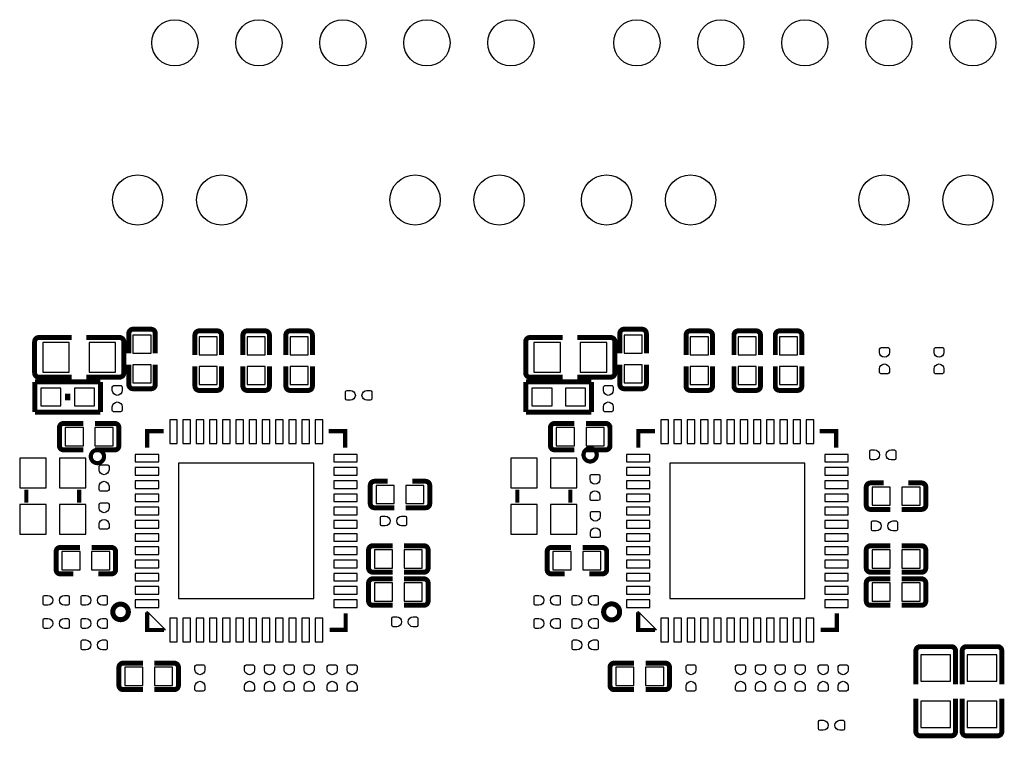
# Model space of a CAD drawing. Extents: x -5.9 to 90.1, y -7.5 to 73.4.
# Tile 3 of 5: x 26.5 to 56.3, y 27.3 to 49. Entities that reach past the tile are written whole.
import ezdxf

# ---------------------------------------------------------------- set-up
doc = ezdxf.new("R2010")
doc.units = 0
doc.layers.add('PG_SILKSCREEN_BOTTOM', color=43, linetype='CONTINUOUS')
doc.layers.add('PIN_BOTTOM', color=1, linetype='CONTINUOUS')

msp = doc.modelspace()

# ---------------------------------------------------------------- linework, layer by layer
at = {"layer": 'PG_SILKSCREEN_BOTTOM'}
for points, const_width in [([(29.926712, 39.649908, 0.414259), (29.799712, 39.522908)], 0.150012), ([(30.59999, 39.522908, 0.414328), (30.47299, 39.649908)], 0.150012), ([(31.926708, 39.599895, 0.414273), (31.799708, 39.472895)], 0.150012), ([(32.600011, 39.472895, 0.414314), (32.473011, 39.599895)], 0.150012), ([(33.376692, 39.599895, 0.414249), (33.249692, 39.472895)], 0.150012), ([(34.049995, 39.472895, 0.414353), (33.922995, 39.599895)], 0.150012), ([(34.67669, 39.599895, 0.414245), (34.54969, 39.472895)], 0.150012), ([(35.349993, 39.472895, 0.414342), (35.222993, 39.599895)], 0.150012), ([(44.776695, 39.649908, 0.414233), (44.649695, 39.522908)], 0.150012), ([(45.449998, 39.522908, 0.414315), (45.322998, 39.649908)], 0.150012), ([(46.776691, 39.599895, 0.414246), (46.649691, 39.472895)], 0.150012), ([(47.449994, 39.472895, 0.414341), (47.322994, 39.599895)], 0.150012), ([(48.226701, 39.599895, 0.414262), (48.099701, 39.472895)], 0.150012), ([(48.900004, 39.472895, 0.414326), (48.773004, 39.599895)], 0.150012), ([(49.476711, 39.599895, 0.414277), (49.349711, 39.472895)], 0.150012), ([(50.149989, 39.472895, 0.414349), (50.022989, 39.599895)], 0.150012), ([(27.078305, 39.399388, 0.414425), (26.951305, 39.272388)], 0.150089), ([(29.648709, 39.272388, 0.414403), (29.521709, 39.399388)], 0.150089), ([(41.928288, 39.399388, 0.414398), (41.801288, 39.272388)], 0.150089), ([(44.498692, 39.272388, 0.41443), (44.371692, 39.399388)], 0.150089), ([(26.951305, 38.327609, 0.41442), (27.078305, 38.200609)], 0.150089), ([(29.521709, 38.200609, 0.414399), (29.648709, 38.327609)], 0.150089), ([(41.801288, 38.327609, 0.414394), (41.928288, 38.200609)], 0.150089), ([(44.371692, 38.200609, 0.414425), (44.498692, 38.327609)], 0.150089), ([(29.799712, 37.977089, 0.414255), (29.926712, 37.850089)], 0.150012), ([(30.47299, 37.850089, 0.414324), (30.59999, 37.977089)], 0.150012), ([(31.799708, 37.927102, 0.414269), (31.926708, 37.800102)], 0.150012), ([(32.473011, 37.800102, 0.414311), (32.600011, 37.927102)], 0.150012), ([(33.249692, 37.927102, 0.414245), (33.376692, 37.800102)], 0.150012), ([(33.922995, 37.800102, 0.414335), (34.049995, 37.927102)], 0.150012), ([(34.54969, 37.927102, 0.414241), (34.67669, 37.800102)], 0.150012), ([(35.222993, 37.800102, 0.414339), (35.349993, 37.927102)], 0.150012), ([(44.649695, 37.977089, 0.414229), (44.776695, 37.850089)], 0.150012), ([(45.322998, 37.850089, 0.414311), (45.449998, 37.977089)], 0.150012), ([(46.649691, 37.927102, 0.414243), (46.776691, 37.800102)], 0.150012), ([(47.322994, 37.800102, 0.414337), (47.449994, 37.927102)], 0.150012), ([(48.099701, 37.927102, 0.414258), (48.226701, 37.800102)], 0.150012), ([(48.773004, 37.800102, 0.414322), (48.900004, 37.927102)], 0.150012), ([(49.349711, 37.927102, 0.414274), (49.476711, 37.800102)], 0.150012), ([(50.022989, 37.800102, 0.414345), (50.149989, 37.927102)], 0.150012), ([(27.827097, 36.800003, 0.414316), (27.700097, 36.673003)], 0.150012), ([(29.49989, 36.673003, 0.414335), (29.37289, 36.800003)], 0.150012), ([(42.677105, 36.800003, 0.414329), (42.550105, 36.673003)], 0.150012), ([(44.349899, 36.673003, 0.414322), (44.222899, 36.800003)], 0.150012), ([(27.700097, 36.126699, 0.414248), (27.827097, 35.999699)], 0.150012), ([(29.050005, 35.800005, 0.999997), (28.650133, 35.800081, 1.000003), (29.050005, 35.800005)], 0.127), ([(29.37289, 35.999699, 0.414268), (29.49989, 36.126699)], 0.150012), ([(42.550105, 36.126699, 0.414261), (42.677105, 35.999699)], 0.150012), ([(43.950001, 35.849992, 0.999997), (43.550154, 35.850093, 1.000003), (43.950001, 35.849992)], 0.127), ([(44.222899, 35.999699, 0.414255), (44.349899, 36.126699)], 0.150012), ([(37.227104, 35.050298, 0.414262), (37.100104, 34.923298)], 0.150012), ([(38.899897, 34.923298, 0.414261), (38.772897, 35.050298)], 0.150012), ([(52.227099, 35.000311, 0.414235), (52.100099, 34.873311)], 0.150012), ([(53.899892, 34.873311, 0.414249), (53.772892, 35.000311)], 0.150012), ([(37.100104, 34.376995, 0.414322), (37.227104, 34.249995)], 0.150012), ([(38.772897, 34.249995, 0.414322), (38.899897, 34.376995)], 0.150012), ([(52.100099, 34.327008, 0.414335), (52.227099, 34.200008)], 0.150012), ([(53.772892, 34.200008, 0.414348), (53.899892, 34.327008)], 0.150012), ([(27.727097, 33.049997, 0.414324), (27.600097, 32.922997)], 0.150012), ([(29.39989, 32.922997, 0.414343), (29.27289, 33.049997)], 0.150012), ([(37.177091, 33.100289, 0.414256), (37.050091, 32.973289)], 0.150012), ([(38.84991, 32.973289, 0.414255), (38.72291, 33.100289)], 0.150012), ([(42.577106, 33.049997, 0.414337), (42.450106, 32.922997)], 0.150012), ([(44.249899, 32.922997, 0.41433), (44.122899, 33.049997)], 0.150012), ([(52.227099, 33.100289, 0.414268), (52.100099, 32.973289)], 0.150012), ([(53.899892, 32.973289, 0.414282), (53.772892, 33.100289)], 0.150012), ([(37.050091, 32.427012, 0.414328), (37.177091, 32.300012)], 0.150012), ([(38.72291, 32.300012, 0.414327), (38.84991, 32.427012)], 0.150012), ([(52.100099, 32.427012, 0.414341), (52.227099, 32.300012)], 0.150012), ([(53.772892, 32.300012, 0.414354), (53.899892, 32.427012)], 0.150012), ([(27.600097, 32.376694, 0.41424), (27.727097, 32.249694)], 0.150012), ([(29.27289, 32.249694, 0.414259), (29.39989, 32.376694)], 0.150012), ([(37.177091, 32.100291, 0.414253), (37.050091, 31.973291)], 0.150012), ([(38.84991, 31.973291, 0.414252), (38.72291, 32.100291)], 0.150012), ([(42.450106, 32.376694, 0.414253), (42.577106, 32.249694)], 0.150012), ([(44.122899, 32.249694, 0.414246), (44.249899, 32.376694)], 0.150012), ([(52.227099, 32.100291, 0.414265), (52.100099, 31.973291)], 0.150012), ([(53.899892, 31.973291, 0.414279), (53.772892, 32.100291)], 0.150012), ([(29.785412, 31.099989, 0.999994), (29.314597, 31.100014, 1.000006), (29.785412, 31.099989)], 0.1524), ([(37.050091, 31.426988, 0.414292), (37.177091, 31.299988)], 0.150012), ([(38.72291, 31.299988, 0.414291), (38.84991, 31.426988)], 0.150012), ([(44.6421, 31.099989, 0.999995), (44.1579, 31.100014, 1.000005), (44.6421, 31.099989)], 0.1524), ([(52.100099, 31.426988, 0.414305), (52.227099, 31.299988)], 0.150012), ([(53.772892, 31.299988, 0.414318), (53.899892, 31.426988)], 0.150012), ([(53.727604, 30.048708, 0.414392), (53.600604, 29.921708)], 0.150089), ([(54.799408, 29.921708, 0.414374), (54.672408, 30.048708)], 0.150089), ([(55.127601, 30.048708, 0.414388), (55.000601, 29.921708)], 0.150089), ([(56.199405, 29.921708, 0.414378), (56.072405, 30.048708)], 0.150089), ([(29.627093, 29.550004, 0.414307), (29.500093, 29.423004)], 0.150012), ([(31.299912, 29.423004, 0.414299), (31.172912, 29.550004)], 0.150012), ([(44.477102, 29.550004, 0.41432), (44.350102, 29.423004)], 0.150012), ([(46.149895, 29.423004, 0.414325), (46.022895, 29.550004)], 0.150012), ([(29.500093, 28.876701, 0.414245), (29.627093, 28.749701)], 0.150012), ([(31.172912, 28.749701, 0.414237), (31.299912, 28.876701)], 0.150012), ([(44.350102, 28.876701, 0.414258), (44.477102, 28.749701)], 0.150012), ([(46.022895, 28.749701, 0.414263), (46.149895, 28.876701)], 0.150012), ([(53.600604, 27.478304, 0.414411), (53.727604, 27.351304)], 0.150089), ([(54.672408, 27.351304, 0.414393), (54.799408, 27.478304)], 0.150089), ([(55.000601, 27.478304, 0.414406), (55.127601, 27.351304)], 0.150089), ([(56.072405, 27.351304, 0.414397), (56.199405, 27.478304)], 0.150089)]:
    msp.add_lwpolyline(points, format="xyb", dxfattribs=dict(at, const_width=const_width))
for points, const_width in [([(30.47299, 39.649908), (29.926712, 39.649908)], 0.150012), ([(32.473011, 39.599895), (31.926708, 39.599895)], 0.150012), ([(33.922995, 39.599895), (33.376692, 39.599895)], 0.150012), ([(35.222993, 39.599895), (34.67669, 39.599895)], 0.150012), ([(45.322998, 39.649908), (44.776695, 39.649908)], 0.150012), ([(47.322994, 39.599895), (46.776691, 39.599895)], 0.150012), ([(48.773004, 39.599895), (48.226701, 39.599895)], 0.150012), ([(50.022989, 39.599895), (49.476711, 39.599895)], 0.150012), ([(26.951305, 39.272388), (26.951305, 38.327609)], 0.150089), ([(27.078305, 39.399388), (28.070912, 39.399388)], 0.150089), ([(29.521709, 39.399388), (28.512287, 39.399388)], 0.150089), ([(29.648709, 38.327609), (29.648709, 39.272388)], 0.150089), ([(29.799712, 39.522908), (29.799712, 38.925297)], 0.150012), ([(30.59999, 39.522908), (30.59999, 38.925297)], 0.150012), ([(31.799708, 39.472895), (31.799708, 38.87531)], 0.150012), ([(32.600011, 39.472895), (32.600011, 38.87531)], 0.150012), ([(33.249692, 39.472895), (33.249692, 38.87531)], 0.150012), ([(34.049995, 39.472895), (34.049995, 38.87531)], 0.150012), ([(34.54969, 39.472895), (34.54969, 38.87531)], 0.150012), ([(35.349993, 39.472895), (35.349993, 38.87531)], 0.150012), ([(41.801288, 39.272388), (41.801288, 38.327609)], 0.150089), ([(41.928288, 39.399388), (42.920895, 39.399388)], 0.150089), ([(44.371692, 39.399388), (43.362296, 39.399388)], 0.150089), ([(44.498692, 38.327609), (44.498692, 39.272388)], 0.150089), ([(44.649695, 39.522908), (44.649695, 38.925297)], 0.150012), ([(45.449998, 39.522908), (45.449998, 38.925297)], 0.150012), ([(46.649691, 39.472895), (46.649691, 38.87531)], 0.150012), ([(47.449994, 39.472895), (47.449994, 38.87531)], 0.150012), ([(48.099701, 39.472895), (48.099701, 38.87531)], 0.150012), ([(48.900004, 39.472895), (48.900004, 38.87531)], 0.150012), ([(49.349711, 39.472895), (49.349711, 38.87531)], 0.150012), ([(50.149989, 39.472895), (50.149989, 38.87531)], 0.150012), ([(29.799712, 37.977089), (29.799712, 38.574802)], 0.150012), ([(30.59999, 37.977089), (30.59999, 38.574802)], 0.150012), ([(31.799708, 37.927102), (31.799708, 38.52479)], 0.150012), ([(32.600011, 37.927102), (32.600011, 38.52479)], 0.150012), ([(33.249692, 37.927102), (33.249692, 38.52479)], 0.150012), ([(34.049995, 37.927102), (34.049995, 38.52479)], 0.150012), ([(34.54969, 37.927102), (34.54969, 38.52479)], 0.150012), ([(35.349993, 37.927102), (35.349993, 38.52479)], 0.150012), ([(44.649695, 37.977089), (44.649695, 38.574802)], 0.150012), ([(45.449998, 37.977089), (45.449998, 38.574802)], 0.150012), ([(46.649691, 37.927102), (46.649691, 38.52479)], 0.150012), ([(47.449994, 37.927102), (47.449994, 38.52479)], 0.150012), ([(48.099701, 37.927102), (48.099701, 38.52479)], 0.150012), ([(48.900004, 37.927102), (48.900004, 38.52479)], 0.150012), ([(49.349711, 37.927102), (49.349711, 38.52479)], 0.150012), ([(50.149989, 37.927102), (50.149989, 38.52479)], 0.150012), ([(28.940608, 38.057201), (26.959408, 38.057201)], 0.1524), ([(26.959408, 38.057201), (26.959408, 37.142801)], 0.1524), ([(27.078305, 38.200609), (28.070912, 38.200609)], 0.150089), ([(29.521709, 38.200609), (28.512287, 38.200609)], 0.150089), ([(28.940608, 37.142801), (28.940608, 38.057201)], 0.1524), ([(43.790591, 38.057201), (41.809391, 38.057201)], 0.1524), ([(41.809391, 38.057201), (41.809391, 37.142801)], 0.1524), ([(41.928288, 38.200609), (42.920895, 38.200609)], 0.150089), ([(44.371692, 38.200609), (43.362296, 38.200609)], 0.150089), ([(43.790591, 37.142801), (43.790591, 38.057201)], 0.1524), ([(29.926712, 37.850089), (30.47299, 37.850089)], 0.150012), ([(31.926708, 37.800102), (32.473011, 37.800102)], 0.150012), ([(33.376692, 37.800102), (33.922995, 37.800102)], 0.150012), ([(34.67669, 37.800102), (35.222993, 37.800102)], 0.150012), ([(44.776695, 37.850089), (45.322998, 37.850089)], 0.150012), ([(46.776691, 37.800102), (47.322994, 37.800102)], 0.150012), ([(48.226701, 37.800102), (48.773004, 37.800102)], 0.150012), ([(49.476711, 37.800102), (50.022989, 37.800102)], 0.150012), ([(27.950008, 37.498401), (27.950008, 37.701601)], 0.1524), ([(26.959408, 37.142801), (28.940608, 37.142801)], 0.1524), ([(41.809391, 37.142801), (43.790591, 37.142801)], 0.1524), ([(27.700097, 36.673003), (27.700097, 36.126699)], 0.150012), ([(27.827097, 36.800003), (28.424708, 36.800003)], 0.150012), ([(29.37289, 36.800003), (28.775203, 36.800003)], 0.150012), ([(29.49989, 36.126699), (29.49989, 36.673003)], 0.150012), ([(30.858003, 36.563706), (30.357902, 36.563706), (30.357902, 36.06739)], 0.129489), ([(36.342091, 36.06739), (36.342091, 36.563706), (35.841991, 36.563706)], 0.129489), ([(42.550105, 36.673003), (42.550105, 36.126699)], 0.150012), ([(42.677105, 36.800003), (43.274691, 36.800003)], 0.150012), ([(44.222899, 36.800003), (43.625211, 36.800003)], 0.150012), ([(44.349899, 36.126699), (44.349899, 36.673003)], 0.150012), ([(45.708011, 36.563706), (45.207911, 36.563706), (45.207911, 36.06739)], 0.129489), ([(51.1921, 36.06739), (51.1921, 36.563706), (50.691999, 36.563706)], 0.129489), ([(27.827097, 35.999699), (28.424708, 35.999699)], 0.150012), ([(29.37289, 35.999699), (28.775203, 35.999699)], 0.150012), ([(42.677105, 35.999699), (43.274691, 35.999699)], 0.150012), ([(44.222899, 35.999699), (43.625211, 35.999699)], 0.150012), ([(26.699896, 34.800007), (26.699896, 34.400007)], 0.127), ([(28.300096, 34.800007), (28.300096, 34.400007)], 0.127), ([(37.100104, 34.923298), (37.100104, 34.376995)], 0.150012), ([(37.227104, 35.050298), (37.624791, 35.050298)], 0.150012), ([(38.772897, 35.050298), (38.375311, 35.050298)], 0.150012), ([(38.899897, 34.376995), (38.899897, 34.923298)], 0.150012), ([(41.549904, 34.800007), (41.549904, 34.400007)], 0.127), ([(43.150104, 34.800007), (43.150104, 34.400007)], 0.127), ([(52.100099, 34.873311), (52.100099, 34.327008)], 0.150012), ([(52.227099, 35.000311), (52.624812, 35.000311)], 0.150012), ([(53.772892, 35.000311), (53.375306, 35.000311)], 0.150012), ([(53.899892, 34.327008), (53.899892, 34.873311)], 0.150012), ([(37.227104, 34.249995), (37.824791, 34.249995)], 0.150012), ([(38.772897, 34.249995), (38.175311, 34.249995)], 0.150012), ([(52.227099, 34.200008), (52.824812, 34.200008)], 0.150012), ([(53.772892, 34.200008), (53.175306, 34.200008)], 0.150012), ([(27.727097, 33.049997), (28.324708, 33.049997)], 0.150012), ([(29.27289, 33.049997), (28.675203, 33.049997)], 0.150012), ([(37.177091, 33.100289), (37.774804, 33.100289)], 0.150012), ([(38.72291, 33.100289), (38.125298, 33.100289)], 0.150012), ([(42.577106, 33.049997), (43.174691, 33.049997)], 0.150012), ([(44.122899, 33.049997), (43.525211, 33.049997)], 0.150012), ([(52.227099, 33.100289), (52.824812, 33.100289)], 0.150012), ([(53.772892, 33.100289), (53.175306, 33.100289)], 0.150012), ([(27.600097, 32.922997), (27.600097, 32.376694)], 0.150012), ([(29.39989, 32.376694), (29.39989, 32.922997)], 0.150012), ([(37.050091, 32.973289), (37.050091, 32.427012)], 0.150012), ([(38.84991, 32.427012), (38.84991, 32.973289)], 0.150012), ([(42.450106, 32.922997), (42.450106, 32.376694)], 0.150012), ([(44.249899, 32.376694), (44.249899, 32.922997)], 0.150012), ([(52.100099, 32.973289), (52.100099, 32.427012)], 0.150012), ([(53.899892, 32.427012), (53.899892, 32.973289)], 0.150012), ([(27.727097, 32.249694), (28.124709, 32.249694)], 0.150012), ([(29.27289, 32.249694), (28.875203, 32.249694)], 0.150012), ([(37.177091, 32.300012), (37.774804, 32.300012)], 0.150012), ([(37.177091, 32.100291), (37.774804, 32.100291)], 0.150012), ([(38.72291, 32.300012), (38.125298, 32.300012)], 0.150012), ([(38.72291, 32.100291), (38.125298, 32.100291)], 0.150012), ([(42.577106, 32.249694), (42.974692, 32.249694)], 0.150012), ([(44.122899, 32.249694), (43.725211, 32.249694)], 0.150012), ([(52.227099, 32.300012), (52.824812, 32.300012)], 0.150012), ([(52.227099, 32.100291), (52.824812, 32.100291)], 0.150012), ([(53.772892, 32.300012), (53.175306, 32.300012)], 0.150012), ([(53.772892, 32.100291), (53.175306, 32.100291)], 0.150012), ([(37.050091, 31.973291), (37.050091, 31.426988)], 0.150012), ([(38.84991, 31.426988), (38.84991, 31.973291)], 0.150012), ([(52.100099, 31.973291), (52.100099, 31.426988)], 0.150012), ([(53.899892, 31.426988), (53.899892, 31.973291)], 0.150012), ([(37.177091, 31.299988), (37.774804, 31.299988)], 0.150012), ([(38.72291, 31.299988), (38.125298, 31.299988)], 0.150012), ([(52.227099, 31.299988), (52.824812, 31.299988)], 0.150012), ([(53.772892, 31.299988), (53.175306, 31.299988)], 0.150012), ([(30.860797, 30.552796), (30.352797, 30.552796), (30.352797, 31.086196)], 0.127), ([(35.874808, 30.554092), (36.357408, 30.554092), (36.357408, 31.058002)], 0.129489), ([(45.710805, 30.552796), (45.202805, 30.552796), (45.202805, 31.086196)], 0.127), ([(50.724791, 30.554092), (51.207391, 30.554092), (51.207391, 31.058002)], 0.129489), ([(54.672408, 30.048708), (53.727604, 30.048708)], 0.150089), ([(56.072405, 30.048708), (55.127601, 30.048708)], 0.150089), ([(53.600604, 29.921708), (53.600604, 28.912312)], 0.150089), ([(54.799408, 29.921708), (54.799408, 28.912312)], 0.150089), ([(55.000601, 29.921708), (55.000601, 28.912312)], 0.150089), ([(56.199405, 29.921708), (56.199405, 28.912312)], 0.150089), ([(29.500093, 29.423004), (29.500093, 28.876701)], 0.150012), ([(29.627093, 29.550004), (30.224705, 29.550004)], 0.150012), ([(31.172912, 29.550004), (30.575199, 29.550004)], 0.150012), ([(31.299912, 28.876701), (31.299912, 29.423004)], 0.150012), ([(44.350102, 29.423004), (44.350102, 28.876701)], 0.150012), ([(44.477102, 29.550004), (45.074688, 29.550004)], 0.150012), ([(46.022895, 29.550004), (45.425208, 29.550004)], 0.150012), ([(46.149895, 28.876701), (46.149895, 29.423004)], 0.150012), ([(29.627093, 28.749701), (30.224705, 28.749701)], 0.150012), ([(31.172912, 28.749701), (30.575199, 28.749701)], 0.150012), ([(44.477102, 28.749701), (45.074688, 28.749701)], 0.150012), ([(46.022895, 28.749701), (45.425208, 28.749701)], 0.150012), ([(53.600604, 27.478304), (53.600604, 28.470911)], 0.150089), ([(54.799408, 27.478304), (54.799408, 28.470911)], 0.150089), ([(55.000601, 27.478304), (55.000601, 28.470911)], 0.150089), ([(56.199405, 27.478304), (56.199405, 28.470911)], 0.150089), ([(53.727604, 27.351304), (54.672408, 27.351304)], 0.150089), ([(55.127601, 27.351304), (56.072405, 27.351304)], 0.150089)]:
    msp.add_lwpolyline(points, dxfattribs=dict(at, const_width=const_width))
for points in [[(30.352797, 30.552796), (30.352797, 31.111596), (30.911597, 30.552796)], [(45.202805, 30.552796), (45.202805, 31.111596), (45.761605, 30.552796)]]:
    msp.add_lwpolyline(points, close=True, dxfattribs=at)
at = {"layer": 'PIN_BOTTOM'}
for points in [[(29.924985, 38.925094), (30.474996, 38.925094), (30.474996, 39.475105), (29.924985, 39.475105)], [(31.925006, 38.875081), (32.475018, 38.875081), (32.475018, 39.425093), (31.925006, 39.425093)], [(33.37499, 38.875081), (33.925002, 38.875081), (33.925002, 39.425093), (33.37499, 39.425093)], [(34.674988, 38.875081), (35.224999, 38.875081), (35.224999, 39.425093), (34.674988, 39.425093)], [(44.774993, 38.925094), (45.325005, 38.925094), (45.325005, 39.475105), (44.774993, 39.475105)], [(46.774989, 38.875081), (47.325001, 38.875081), (47.325001, 39.425093), (46.774989, 39.425093)], [(48.224999, 38.875081), (48.77501, 38.875081), (48.77501, 39.425093), (48.224999, 39.425093)], [(49.474984, 38.875081), (50.024995, 38.875081), (50.024995, 39.425093), (49.474984, 39.425093)], [(27.999995, 38.349987), (27.999995, 39.249985), (27.199996, 39.249985), (27.199996, 38.349987)], [(29.399992, 38.349987), (29.399992, 39.249985), (28.599994, 39.249985), (28.599994, 38.349987)], [(42.850003, 38.349987), (42.850003, 39.249985), (42.050005, 39.249985), (42.050005, 38.349987)], [(44.25, 38.349987), (44.25, 39.249985), (43.450002, 39.249985), (43.450002, 38.349987)], [(29.924985, 38.024918), (30.474996, 38.024918), (30.474996, 38.574929), (29.924985, 38.574929)], [(31.925006, 37.974905), (32.475018, 37.974905), (32.475018, 38.524917), (31.925006, 38.524917)], [(33.37499, 37.974905), (33.925002, 37.974905), (33.925002, 38.524917), (33.37499, 38.524917)], [(34.674988, 37.974905), (35.224999, 37.974905), (35.224999, 38.524917), (34.674988, 38.524917)], [(44.774993, 38.024918), (45.325005, 38.024918), (45.325005, 38.574929), (44.774993, 38.574929)], [(46.774989, 37.974905), (47.325001, 37.974905), (47.325001, 38.524917), (46.774989, 38.524917)], [(48.224999, 37.974905), (48.77501, 37.974905), (48.77501, 38.524917), (48.224999, 38.524917)], [(49.474984, 37.974905), (50.024995, 37.974905), (50.024995, 38.524917), (49.474984, 38.524917)], [(27.137208, 37.866701), (27.137208, 37.333301), (27.746808, 37.333301), (27.746808, 37.866701)], [(28.153208, 37.866701), (28.153208, 37.333301), (28.762808, 37.333301), (28.762808, 37.866701)], [(41.987191, 37.866701), (41.987191, 37.333301), (42.596791, 37.333301), (42.596791, 37.866701)], [(43.003191, 37.866701), (43.003191, 37.333301), (43.612791, 37.333301), (43.612791, 37.866701)], [(28.424911, 36.124998), (28.424911, 36.675009), (27.8749, 36.675009), (27.8749, 36.124998)], [(29.325087, 36.124998), (29.325087, 36.675009), (28.775076, 36.675009), (28.775076, 36.124998)], [(31.035549, 36.905438), (31.035549, 36.194543), (31.264657, 36.194543), (31.264657, 36.905438)], [(31.435345, 36.905438), (31.435345, 36.194543), (31.664453, 36.194543), (31.664453, 36.905438)], [(31.835446, 36.905438), (31.835446, 36.194543), (32.064554, 36.194543), (32.064554, 36.905438)], [(32.235445, 36.905438), (32.235445, 36.194543), (32.464553, 36.194543), (32.464553, 36.905438)], [(32.635546, 36.905438), (32.635546, 36.194543), (32.864654, 36.194543), (32.864654, 36.905438)], [(33.035545, 36.905438), (33.035545, 36.194543), (33.264653, 36.194543), (33.264653, 36.905438)], [(33.435341, 36.905438), (33.435341, 36.194543), (33.664449, 36.194543), (33.664449, 36.905438)], [(33.83534, 36.905438), (33.83534, 36.194543), (34.064448, 36.194543), (34.064448, 36.905438)], [(34.235441, 36.905438), (34.235441, 36.194543), (34.464549, 36.194543), (34.464549, 36.905438)], [(34.63544, 36.905438), (34.63544, 36.194543), (34.864548, 36.194543), (34.864548, 36.905438)], [(35.035541, 36.905438), (35.035541, 36.194543), (35.264649, 36.194543), (35.264649, 36.905438)], [(35.435337, 36.905438), (35.435337, 36.194543), (35.664445, 36.194543), (35.664445, 36.905438)], [(43.27492, 36.124998), (43.27492, 36.675009), (42.724908, 36.675009), (42.724908, 36.124998)], [(44.175096, 36.124998), (44.175096, 36.675009), (43.625084, 36.675009), (43.625084, 36.124998)], [(45.885557, 36.905438), (45.885557, 36.194543), (46.114665, 36.194543), (46.114665, 36.905438)], [(46.285353, 36.905438), (46.285353, 36.194543), (46.514461, 36.194543), (46.514461, 36.905438)], [(46.685454, 36.905438), (46.685454, 36.194543), (46.914562, 36.194543), (46.914562, 36.905438)], [(47.085453, 36.905438), (47.085453, 36.194543), (47.314561, 36.194543), (47.314561, 36.905438)], [(47.485554, 36.905438), (47.485554, 36.194543), (47.714662, 36.194543), (47.714662, 36.905438)], [(47.885553, 36.905438), (47.885553, 36.194543), (48.114661, 36.194543), (48.114661, 36.905438)], [(48.285349, 36.905438), (48.285349, 36.194543), (48.514457, 36.194543), (48.514457, 36.905438)], [(48.685348, 36.905438), (48.685348, 36.194543), (48.914456, 36.194543), (48.914456, 36.905438)], [(49.085449, 36.905438), (49.085449, 36.194543), (49.314557, 36.194543), (49.314557, 36.905438)], [(49.485448, 36.905438), (49.485448, 36.194543), (49.714556, 36.194543), (49.714556, 36.905438)], [(49.885549, 36.905438), (49.885549, 36.194543), (50.114657, 36.194543), (50.114657, 36.905438)], [(50.285345, 36.905438), (50.285345, 36.194543), (50.514453, 36.194543), (50.514453, 36.905438)], [(27.299285, 35.749903), (26.499287, 35.749903), (26.499287, 34.849905), (27.299285, 34.849905)], [(28.500705, 35.749903), (27.700707, 35.749903), (27.700707, 34.849905), (28.500705, 34.849905)], [(29.994555, 35.635336), (30.70545, 35.635336), (30.70545, 35.864444), (29.994555, 35.864444)], [(36.705438, 35.864444), (35.994543, 35.864444), (35.994543, 35.635336), (36.705438, 35.635336)], [(42.149293, 35.749903), (41.349295, 35.749903), (41.349295, 34.849905), (42.149293, 34.849905)], [(43.350713, 35.749903), (42.550715, 35.749903), (42.550715, 34.849905), (43.350713, 34.849905)], [(44.844564, 35.635336), (45.555459, 35.635336), (45.555459, 35.864444), (44.844564, 35.864444)], [(51.555447, 35.864444), (50.844552, 35.864444), (50.844552, 35.635336), (51.555447, 35.635336)], [(29.994555, 35.23554), (30.70545, 35.23554), (30.70545, 35.464648), (29.994555, 35.464648)], [(31.305297, 31.505296), (35.394697, 31.505296), (35.394697, 35.594696), (31.305297, 35.594696)], [(36.705438, 35.464648), (35.994543, 35.464648), (35.994543, 35.23554), (36.705438, 35.23554)], [(44.844564, 35.23554), (45.555459, 35.23554), (45.555459, 35.464648), (44.844564, 35.464648)], [(46.155305, 31.505296), (50.244705, 31.505296), (50.244705, 35.594696), (46.155305, 35.594696)], [(51.555447, 35.464648), (50.844552, 35.464648), (50.844552, 35.23554), (51.555447, 35.23554)], [(29.994555, 34.83544), (30.70545, 34.83544), (30.70545, 35.064548), (29.994555, 35.064548)], [(36.705438, 35.064548), (35.994543, 35.064548), (35.994543, 34.83544), (36.705438, 34.83544)], [(37.274906, 34.925), (37.274906, 34.374988), (37.824918, 34.374988), (37.824918, 34.925)], [(38.175082, 34.925), (38.175082, 34.374988), (38.725094, 34.374988), (38.725094, 34.925)], [(44.844564, 34.83544), (45.555459, 34.83544), (45.555459, 35.064548), (44.844564, 35.064548)], [(51.555447, 35.064548), (50.844552, 35.064548), (50.844552, 34.83544), (51.555447, 34.83544)], [(52.274902, 34.875013), (52.274902, 34.325001), (52.824913, 34.325001), (52.824913, 34.875013)], [(53.175078, 34.875013), (53.175078, 34.325001), (53.725089, 34.325001), (53.725089, 34.875013)], [(29.994555, 34.43544), (30.70545, 34.43544), (30.70545, 34.664548), (29.994555, 34.664548)], [(36.705438, 34.664548), (35.994543, 34.664548), (35.994543, 34.43544), (36.705438, 34.43544)], [(44.844564, 34.43544), (45.555459, 34.43544), (45.555459, 34.664548), (44.844564, 34.664548)], [(51.555447, 34.664548), (50.844552, 34.664548), (50.844552, 34.43544), (51.555447, 34.43544)], [(27.299285, 34.350109), (26.499287, 34.350109), (26.499287, 33.450111), (27.299285, 33.450111)], [(28.500705, 34.350109), (27.700707, 34.350109), (27.700707, 33.450111), (28.500705, 33.450111)], [(29.994555, 34.03534), (30.70545, 34.03534), (30.70545, 34.264448), (29.994555, 34.264448)], [(36.705438, 34.264448), (35.994543, 34.264448), (35.994543, 34.03534), (36.705438, 34.03534)], [(42.149293, 34.350109), (41.349295, 34.350109), (41.349295, 33.450111), (42.149293, 33.450111)], [(43.350713, 34.350109), (42.550715, 34.350109), (42.550715, 33.450111), (43.350713, 33.450111)], [(44.844564, 34.03534), (45.555459, 34.03534), (45.555459, 34.264448), (44.844564, 34.264448)], [(51.555447, 34.264448), (50.844552, 34.264448), (50.844552, 34.03534), (51.555447, 34.03534)], [(29.994555, 33.63534), (30.70545, 33.63534), (30.70545, 33.864448), (29.994555, 33.864448)], [(36.705438, 33.864448), (35.994543, 33.864448), (35.994543, 33.63534), (36.705438, 33.63534)], [(44.844564, 33.63534), (45.555459, 33.63534), (45.555459, 33.864448), (44.844564, 33.864448)], [(51.555447, 33.864448), (50.844552, 33.864448), (50.844552, 33.63534), (51.555447, 33.63534)], [(29.994555, 33.235544), (30.70545, 33.235544), (30.70545, 33.464652), (29.994555, 33.464652)], [(36.705438, 33.464652), (35.994543, 33.464652), (35.994543, 33.235544), (36.705438, 33.235544)], [(44.844564, 33.235544), (45.555459, 33.235544), (45.555459, 33.464652), (44.844564, 33.464652)], [(51.555447, 33.464652), (50.844552, 33.464652), (50.844552, 33.235544), (51.555447, 33.235544)], [(29.994555, 32.835545), (30.70545, 32.835545), (30.70545, 33.064653), (29.994555, 33.064653)], [(36.705438, 33.064653), (35.994543, 33.064653), (35.994543, 32.835545), (36.705438, 32.835545)], [(44.844564, 32.835545), (45.555459, 32.835545), (45.555459, 33.064653), (44.844564, 33.064653)], [(51.555447, 33.064653), (50.844552, 33.064653), (50.844552, 32.835545), (51.555447, 32.835545)], [(28.324912, 32.374992), (28.324912, 32.925004), (27.7749, 32.925004), (27.7749, 32.374992)], [(29.225088, 32.374992), (29.225088, 32.925004), (28.675076, 32.925004), (28.675076, 32.374992)], [(37.224894, 32.975017), (37.224894, 32.425005), (37.774905, 32.425005), (37.774905, 32.975017)], [(38.12507, 32.975017), (38.12507, 32.425005), (38.675081, 32.425005), (38.675081, 32.975017)], [(43.17492, 32.374992), (43.17492, 32.925004), (42.624908, 32.925004), (42.624908, 32.374992)], [(44.075096, 32.374992), (44.075096, 32.925004), (43.525084, 32.925004), (43.525084, 32.374992)], [(52.274902, 32.975017), (52.274902, 32.425005), (52.824913, 32.425005), (52.824913, 32.975017)], [(53.175078, 32.975017), (53.175078, 32.425005), (53.725089, 32.425005), (53.725089, 32.975017)], [(29.994555, 32.435444), (30.70545, 32.435444), (30.70545, 32.664552), (29.994555, 32.664552)], [(36.705438, 32.664552), (35.994543, 32.664552), (35.994543, 32.435444), (36.705438, 32.435444)], [(44.844564, 32.435444), (45.555459, 32.435444), (45.555459, 32.664552), (44.844564, 32.664552)], [(51.555447, 32.664552), (50.844552, 32.664552), (50.844552, 32.435444), (51.555447, 32.435444)], [(29.994555, 32.035445), (30.70545, 32.035445), (30.70545, 32.264553), (29.994555, 32.264553)], [(36.705438, 32.264553), (35.994543, 32.264553), (35.994543, 32.035445), (36.705438, 32.035445)], [(44.844564, 32.035445), (45.555459, 32.035445), (45.555459, 32.264553), (44.844564, 32.264553)], [(51.555447, 32.264553), (50.844552, 32.264553), (50.844552, 32.035445), (51.555447, 32.035445)], [(29.994555, 31.635344), (30.70545, 31.635344), (30.70545, 31.864452), (29.994555, 31.864452)], [(36.705438, 31.864452), (35.994543, 31.864452), (35.994543, 31.635344), (36.705438, 31.635344)], [(37.224894, 31.974993), (37.224894, 31.424982), (37.774905, 31.424982), (37.774905, 31.974993)], [(38.12507, 31.974993), (38.12507, 31.424982), (38.675081, 31.424982), (38.675081, 31.974993)], [(44.844564, 31.635344), (45.555459, 31.635344), (45.555459, 31.864452), (44.844564, 31.864452)], [(51.555447, 31.864452), (50.844552, 31.864452), (50.844552, 31.635344), (51.555447, 31.635344)], [(52.274902, 31.974993), (52.274902, 31.424982), (52.824913, 31.424982), (52.824913, 31.974993)], [(53.175078, 31.974993), (53.175078, 31.424982), (53.725089, 31.424982), (53.725089, 31.974993)], [(29.994555, 31.235548), (30.70545, 31.235548), (30.70545, 31.464656), (29.994555, 31.464656)], [(36.705438, 31.464656), (35.994543, 31.464656), (35.994543, 31.235548), (36.705438, 31.235548)], [(44.844564, 31.235548), (45.555459, 31.235548), (45.555459, 31.464656), (44.844564, 31.464656)], [(51.555447, 31.464656), (50.844552, 31.464656), (50.844552, 31.235548), (51.555447, 31.235548)], [(31.264657, 30.194555), (31.264657, 30.90545), (31.035549, 30.90545), (31.035549, 30.194555)], [(31.664453, 30.194555), (31.664453, 30.90545), (31.435345, 30.90545), (31.435345, 30.194555)], [(32.064554, 30.194555), (32.064554, 30.90545), (31.835446, 30.90545), (31.835446, 30.194555)], [(32.464553, 30.194555), (32.464553, 30.90545), (32.235445, 30.90545), (32.235445, 30.194555)], [(32.864654, 30.194555), (32.864654, 30.90545), (32.635546, 30.90545), (32.635546, 30.194555)], [(33.264653, 30.194555), (33.264653, 30.90545), (33.035545, 30.90545), (33.035545, 30.194555)], [(33.664449, 30.194555), (33.664449, 30.90545), (33.435341, 30.90545), (33.435341, 30.194555)], [(34.064448, 30.194555), (34.064448, 30.90545), (33.83534, 30.90545), (33.83534, 30.194555)], [(34.464549, 30.194555), (34.464549, 30.90545), (34.235441, 30.90545), (34.235441, 30.194555)], [(34.864548, 30.194555), (34.864548, 30.90545), (34.63544, 30.90545), (34.63544, 30.194555)], [(35.264649, 30.194555), (35.264649, 30.90545), (35.035541, 30.90545), (35.035541, 30.194555)], [(35.664445, 30.194555), (35.664445, 30.90545), (35.435337, 30.90545), (35.435337, 30.194555)], [(46.114665, 30.194555), (46.114665, 30.90545), (45.885557, 30.90545), (45.885557, 30.194555)], [(46.514461, 30.194555), (46.514461, 30.90545), (46.285353, 30.90545), (46.285353, 30.194555)], [(46.914562, 30.194555), (46.914562, 30.90545), (46.685454, 30.90545), (46.685454, 30.194555)], [(47.314561, 30.194555), (47.314561, 30.90545), (47.085453, 30.90545), (47.085453, 30.194555)], [(47.714662, 30.194555), (47.714662, 30.90545), (47.485554, 30.90545), (47.485554, 30.194555)], [(48.114661, 30.194555), (48.114661, 30.90545), (47.885553, 30.90545), (47.885553, 30.194555)], [(48.514457, 30.194555), (48.514457, 30.90545), (48.285349, 30.90545), (48.285349, 30.194555)], [(48.914456, 30.194555), (48.914456, 30.90545), (48.685348, 30.90545), (48.685348, 30.194555)], [(49.314557, 30.194555), (49.314557, 30.90545), (49.085449, 30.90545), (49.085449, 30.194555)], [(49.714556, 30.194555), (49.714556, 30.90545), (49.485448, 30.90545), (49.485448, 30.194555)], [(50.114657, 30.194555), (50.114657, 30.90545), (49.885549, 30.90545), (49.885549, 30.194555)], [(50.514453, 30.194555), (50.514453, 30.90545), (50.285345, 30.90545), (50.285345, 30.194555)], [(54.649992, 29.799991), (53.749994, 29.799991), (53.749994, 28.999993), (54.649992, 28.999993)], [(56.04999, 29.799991), (55.149991, 29.799991), (55.149991, 28.999993), (56.04999, 28.999993)], [(30.224908, 28.874999), (30.224908, 29.425011), (29.674896, 29.425011), (29.674896, 28.874999)], [(31.125084, 28.874999), (31.125084, 29.425011), (30.575072, 29.425011), (30.575072, 28.874999)], [(45.074916, 28.874999), (45.074916, 29.425011), (44.524905, 29.425011), (44.524905, 28.874999)], [(45.975092, 28.874999), (45.975092, 29.425011), (45.425081, 29.425011), (45.425081, 28.874999)], [(54.649992, 28.399994), (53.749994, 28.399994), (53.749994, 27.599996), (54.649992, 27.599996)], [(56.04999, 28.399994), (55.149991, 28.399994), (55.149991, 27.599996), (56.04999, 27.599996)]]:
    msp.add_lwpolyline(points, close=True, dxfattribs=at)
for points in [[(52.499997, 38.950087), (52.499997, 39.051687, -0.375947), (52.548409, 39.09408), (52.764309, 39.09408, -0.364938), (52.800021, 39.051687), (52.800021, 38.950087, -0.999502)], [(54.149981, 38.950087), (54.149981, 39.051687, -0.375947), (54.198393, 39.09408), (54.414293, 39.09408, -0.364938), (54.450005, 39.051687), (54.450005, 38.950087, -0.999502)], [(52.800021, 38.44991), (52.800021, 38.34831, -0.375947), (52.751609, 38.305918), (52.535709, 38.305918, -0.364938), (52.499997, 38.34831), (52.499997, 38.44991, -0.999502)], [(54.450005, 38.44991), (54.450005, 38.34831, -0.375947), (54.401593, 38.305918), (54.185693, 38.305918, -0.364938), (54.149981, 38.34831), (54.149981, 38.44991, -0.999502)], [(29.299992, 37.800077), (29.299992, 37.901677, -0.375947), (29.348405, 37.944069), (29.564305, 37.944069, -0.364938), (29.600017, 37.901677), (29.600017, 37.800077, -0.999502)], [(44.149975, 37.800077), (44.149975, 37.901677, -0.375947), (44.198388, 37.944069), (44.414288, 37.944069, -0.364938), (44.45, 37.901677), (44.45, 37.800077, -0.999502)], [(36.499902, 37.499976), (36.398302, 37.499976, -0.375947), (36.355909, 37.548388), (36.355909, 37.764288, -0.364938), (36.398302, 37.800001), (36.499902, 37.800001, -0.999502)], [(37.000078, 37.800001), (37.101678, 37.800001, -0.375947), (37.144071, 37.751588), (37.144071, 37.535688, -0.364938), (37.101678, 37.499976), (37.000078, 37.499976, -0.999502)], [(29.600017, 37.2999), (29.600017, 37.1983, -0.375947), (29.551605, 37.155907), (29.335705, 37.155907, -0.364938), (29.299992, 37.1983), (29.299992, 37.2999, -0.999502)], [(44.45, 37.2999), (44.45, 37.1983, -0.375947), (44.401588, 37.155907), (44.185688, 37.155907, -0.364938), (44.149975, 37.1983), (44.149975, 37.2999, -0.999502)], [(52.349908, 35.699979), (52.248308, 35.699979, -0.375947), (52.205915, 35.748392), (52.205915, 35.964292, -0.364938), (52.248308, 36.000004), (52.349908, 36.000004, -0.999502)], [(52.850085, 36.000004), (52.951685, 36.000004, -0.375947), (52.994077, 35.951592), (52.994077, 35.735692, -0.364938), (52.951685, 35.699979), (52.850085, 35.699979, -0.999502)], [(28.899993, 35.400082), (28.899993, 35.501682, -0.375947), (28.948405, 35.544074), (29.164305, 35.544074, -0.364938), (29.200018, 35.501682), (29.200018, 35.400082, -0.999502)], [(43.745937, 35.111639), (43.745937, 35.213239, -0.375947), (43.79435, 35.255632), (44.01025, 35.255632, -0.364938), (44.045962, 35.213239), (44.045962, 35.111639, -0.999502)], [(29.200018, 34.899905), (29.200018, 34.798305, -0.375947), (29.151605, 34.755912), (28.935705, 34.755912, -0.364938), (28.899993, 34.798305), (28.899993, 34.899905, -0.999502)], [(44.045962, 34.611462), (44.045962, 34.509862, -0.375947), (43.99755, 34.46747), (43.78165, 34.46747, -0.364938), (43.745937, 34.509862), (43.745937, 34.611462, -0.999502)], [(28.899993, 34.250097), (28.899993, 34.351697, -0.375947), (28.948405, 34.394089), (29.164305, 34.394089, -0.364938), (29.200018, 34.351697), (29.200018, 34.250097, -0.999502)], [(37.549912, 33.699983), (37.448312, 33.699983, -0.375947), (37.40592, 33.748396), (37.40592, 33.964296, -0.364938), (37.448312, 34.000008), (37.549912, 34.000008, -0.999502)], [(38.050089, 34.000008), (38.151689, 34.000008, -0.375947), (38.194082, 33.951596), (38.194082, 33.735696, -0.364938), (38.151689, 33.699983), (38.050089, 33.699983, -0.999502)], [(43.756555, 33.997316), (43.756555, 34.098916, -0.375947), (43.804967, 34.141308), (44.020867, 34.141308, -0.364938), (44.056579, 34.098916), (44.056579, 33.997316, -0.999502)], [(29.200018, 33.74992), (29.200018, 33.64832, -0.375947), (29.151605, 33.605927), (28.935705, 33.605927, -0.364938), (28.899993, 33.64832), (28.899993, 33.74992, -0.999502)], [(44.056579, 33.497139), (44.056579, 33.395539, -0.375947), (44.008167, 33.353146), (43.792267, 33.353146, -0.364938), (43.756555, 33.395539), (43.756555, 33.497139, -0.999502)], [(52.399921, 33.549996), (52.298321, 33.549996, -0.375947), (52.255928, 33.598409), (52.255928, 33.814309, -0.364938), (52.298321, 33.850021), (52.399921, 33.850021, -0.999502)], [(52.900097, 33.850021), (53.001697, 33.850021, -0.375947), (53.04409, 33.801609), (53.04409, 33.585709, -0.364938), (53.001697, 33.549996), (52.900097, 33.549996, -0.999502)], [(27.349907, 31.299988), (27.248307, 31.299988, -0.375947), (27.205915, 31.348401), (27.205915, 31.564301, -0.364938), (27.248307, 31.600013), (27.349907, 31.600013, -0.999502)], [(27.850084, 31.600013), (27.951684, 31.600013, -0.375947), (27.994077, 31.551601), (27.994077, 31.335701, -0.364938), (27.951684, 31.299988), (27.850084, 31.299988, -0.999502)], [(28.499918, 31.299988), (28.398318, 31.299988, -0.375947), (28.355925, 31.348401), (28.355925, 31.564301, -0.364938), (28.398318, 31.600013), (28.499918, 31.600013, -0.999502)], [(29.000094, 31.600013), (29.101694, 31.600013, -0.375947), (29.144087, 31.551601), (29.144087, 31.335701, -0.364938), (29.101694, 31.299988), (29.000094, 31.299988, -0.999502)], [(42.199916, 31.299988), (42.098316, 31.299988, -0.375947), (42.055923, 31.348401), (42.055923, 31.564301, -0.364938), (42.098316, 31.600013), (42.199916, 31.600013, -0.999502)], [(42.700092, 31.600013), (42.801692, 31.600013, -0.375947), (42.844085, 31.551601), (42.844085, 31.335701, -0.364938), (42.801692, 31.299988), (42.700092, 31.299988, -0.999502)], [(43.349901, 31.299988), (43.248301, 31.299988, -0.375947), (43.205908, 31.348401), (43.205908, 31.564301, -0.364938), (43.248301, 31.600013), (43.349901, 31.600013, -0.999502)], [(43.850077, 31.600013), (43.951677, 31.600013, -0.375947), (43.99407, 31.551601), (43.99407, 31.335701, -0.364938), (43.951677, 31.299988), (43.850077, 31.299988, -0.999502)], [(27.349907, 30.59999), (27.248307, 30.59999, -0.375947), (27.205915, 30.648402), (27.205915, 30.864302, -0.364938), (27.248307, 30.900014), (27.349907, 30.900014, -0.999502)], [(27.850084, 30.900014), (27.951684, 30.900014, -0.375947), (27.994077, 30.851602), (27.994077, 30.635702, -0.364938), (27.951684, 30.59999), (27.850084, 30.59999, -0.999502)], [(28.499918, 30.59999), (28.398318, 30.59999, -0.375947), (28.355925, 30.648402), (28.355925, 30.864302, -0.364938), (28.398318, 30.900014), (28.499918, 30.900014, -0.999502)], [(29.000094, 30.900014), (29.101694, 30.900014, -0.375947), (29.144087, 30.851602), (29.144087, 30.635702, -0.364938), (29.101694, 30.59999), (29.000094, 30.59999, -0.999502)], [(37.899924, 30.649977), (37.798324, 30.649977, -0.375947), (37.755932, 30.698389), (37.755932, 30.914289, -0.364938), (37.798324, 30.950002), (37.899924, 30.950002, -0.999502)], [(38.400101, 30.950002), (38.501701, 30.950002, -0.375947), (38.544094, 30.901589), (38.544094, 30.685689, -0.364938), (38.501701, 30.649977), (38.400101, 30.649977, -0.999502)], [(42.199916, 30.59999), (42.098316, 30.59999, -0.375947), (42.055923, 30.648402), (42.055923, 30.864302, -0.364938), (42.098316, 30.900014), (42.199916, 30.900014, -0.999502)], [(42.700092, 30.900014), (42.801692, 30.900014, -0.375947), (42.844085, 30.851602), (42.844085, 30.635702, -0.364938), (42.801692, 30.59999), (42.700092, 30.59999, -0.999502)], [(43.349901, 30.59999), (43.248301, 30.59999, -0.375947), (43.205908, 30.648402), (43.205908, 30.864302, -0.364938), (43.248301, 30.900014), (43.349901, 30.900014, -0.999502)], [(43.850077, 30.900014), (43.951677, 30.900014, -0.375947), (43.99407, 30.851602), (43.99407, 30.635702, -0.364938), (43.951677, 30.59999), (43.850077, 30.59999, -0.999502)], [(28.499918, 29.949978), (28.398318, 29.949978, -0.375947), (28.355925, 29.998391), (28.355925, 30.214291, -0.364938), (28.398318, 30.250003), (28.499918, 30.250003, -0.999502)], [(29.000094, 30.250003), (29.101694, 30.250003, -0.375947), (29.144087, 30.201591), (29.144087, 29.985691, -0.364938), (29.101694, 29.949978), (29.000094, 29.949978, -0.999502)], [(43.349901, 29.949978), (43.248301, 29.949978, -0.375947), (43.205908, 29.998391), (43.205908, 30.214291, -0.364938), (43.248301, 30.250003), (43.349901, 30.250003, -0.999502)], [(43.850077, 30.250003), (43.951677, 30.250003, -0.375947), (43.99407, 30.201591), (43.99407, 29.985691, -0.364938), (43.951677, 29.949978), (43.850077, 29.949978, -0.999502)], [(31.799987, 29.350081), (31.799987, 29.451681, -0.375947), (31.8484, 29.494074), (32.0643, 29.494074, -0.364938), (32.100012, 29.451681), (32.100012, 29.350081, -0.999502)], [(33.299984, 29.350081), (33.299984, 29.451681, -0.375947), (33.348397, 29.494074), (33.564297, 29.494074, -0.364938), (33.600009, 29.451681), (33.600009, 29.350081, -0.999502)], [(33.899983, 29.350081), (33.899983, 29.451681, -0.375947), (33.948395, 29.494074), (34.164295, 29.494074, -0.364938), (34.200008, 29.451681), (34.200008, 29.350081, -0.999502)], [(34.499982, 29.350081), (34.499982, 29.451681, -0.375947), (34.548394, 29.494074), (34.764294, 29.494074, -0.364938), (34.800007, 29.451681), (34.800007, 29.350081, -0.999502)], [(35.099981, 29.350081), (35.099981, 29.451681, -0.375947), (35.148393, 29.494074), (35.364293, 29.494074, -0.364938), (35.400005, 29.451681), (35.400005, 29.350081, -0.999502)], [(35.799979, 29.350081), (35.799979, 29.451681, -0.375947), (35.848392, 29.494074), (36.064292, 29.494074, -0.364938), (36.100004, 29.451681), (36.100004, 29.350081, -0.999502)], [(36.399978, 29.350081), (36.399978, 29.451681, -0.375947), (36.44839, 29.494074), (36.66429, 29.494074, -0.364938), (36.700003, 29.451681), (36.700003, 29.350081, -0.999502)], [(46.649996, 29.350081), (46.649996, 29.451681, -0.375947), (46.698408, 29.494074), (46.914308, 29.494074, -0.364938), (46.95002, 29.451681), (46.95002, 29.350081, -0.999502)], [(48.149993, 29.350081), (48.149993, 29.451681, -0.375947), (48.198405, 29.494074), (48.414305, 29.494074, -0.364938), (48.450017, 29.451681), (48.450017, 29.350081, -0.999502)], [(48.749991, 29.350081), (48.749991, 29.451681, -0.375947), (48.798404, 29.494074), (49.014304, 29.494074, -0.364938), (49.050016, 29.451681), (49.050016, 29.350081, -0.999502)], [(49.34999, 29.350081), (49.34999, 29.451681, -0.375947), (49.398403, 29.494074), (49.614303, 29.494074, -0.364938), (49.650015, 29.451681), (49.650015, 29.350081, -0.999502)], [(49.949989, 29.350081), (49.949989, 29.451681, -0.375947), (49.998401, 29.494074), (50.214301, 29.494074, -0.364938), (50.250014, 29.451681), (50.250014, 29.350081, -0.999502)], [(50.649988, 29.350081), (50.649988, 29.451681, -0.375947), (50.6984, 29.494074), (50.9143, 29.494074, -0.364938), (50.950012, 29.451681), (50.950012, 29.350081, -0.999502)], [(51.249986, 29.350081), (51.249986, 29.451681, -0.375947), (51.298399, 29.494074), (51.514299, 29.494074, -0.364938), (51.550011, 29.451681), (51.550011, 29.350081, -0.999502)], [(32.100012, 28.849904), (32.100012, 28.748304, -0.375947), (32.0516, 28.705912), (31.8357, 28.705912, -0.364938), (31.799987, 28.748304), (31.799987, 28.849904, -0.999502)], [(33.600009, 28.849904), (33.600009, 28.748304, -0.375947), (33.551597, 28.705912), (33.335697, 28.705912, -0.364938), (33.299984, 28.748304), (33.299984, 28.849904, -0.999502)], [(34.200008, 28.849904), (34.200008, 28.748304, -0.375947), (34.151595, 28.705912), (33.935695, 28.705912, -0.364938), (33.899983, 28.748304), (33.899983, 28.849904, -0.999502)], [(34.800007, 28.849904), (34.800007, 28.748304, -0.375947), (34.751594, 28.705912), (34.535694, 28.705912, -0.364938), (34.499982, 28.748304), (34.499982, 28.849904, -0.999502)], [(35.400005, 28.849904), (35.400005, 28.748304, -0.375947), (35.351593, 28.705912), (35.135693, 28.705912, -0.364938), (35.099981, 28.748304), (35.099981, 28.849904, -0.999502)], [(36.100004, 28.849904), (36.100004, 28.748304, -0.375947), (36.051592, 28.705912), (35.835692, 28.705912, -0.364938), (35.799979, 28.748304), (35.799979, 28.849904, -0.999502)], [(36.700003, 28.849904), (36.700003, 28.748304, -0.375947), (36.65159, 28.705912), (36.43569, 28.705912, -0.364938), (36.399978, 28.748304), (36.399978, 28.849904, -0.999502)], [(46.95002, 28.849904), (46.95002, 28.748304, -0.375947), (46.901608, 28.705912), (46.685708, 28.705912, -0.364938), (46.649996, 28.748304), (46.649996, 28.849904, -0.999502)], [(48.450017, 28.849904), (48.450017, 28.748304, -0.375947), (48.401605, 28.705912), (48.185705, 28.705912, -0.364938), (48.149993, 28.748304), (48.149993, 28.849904, -0.999502)], [(49.050016, 28.849904), (49.050016, 28.748304, -0.375947), (49.001604, 28.705912), (48.785704, 28.705912, -0.364938), (48.749991, 28.748304), (48.749991, 28.849904, -0.999502)], [(49.650015, 28.849904), (49.650015, 28.748304, -0.375947), (49.601603, 28.705912), (49.385703, 28.705912, -0.364938), (49.34999, 28.748304), (49.34999, 28.849904, -0.999502)], [(50.250014, 28.849904), (50.250014, 28.748304, -0.375947), (50.201601, 28.705912), (49.985701, 28.705912, -0.364938), (49.949989, 28.748304), (49.949989, 28.849904, -0.999502)], [(50.950012, 28.849904), (50.950012, 28.748304, -0.375947), (50.9016, 28.705912), (50.6857, 28.705912, -0.364938), (50.649988, 28.748304), (50.649988, 28.849904, -0.999502)], [(51.550011, 28.849904), (51.550011, 28.748304, -0.375947), (51.501599, 28.705912), (51.285699, 28.705912, -0.364938), (51.249986, 28.748304), (51.249986, 28.849904, -0.999502)], [(50.801016, 27.520417), (50.699416, 27.520417, -0.375947), (50.657023, 27.56883), (50.657023, 27.78473, -0.364938), (50.699416, 27.820442), (50.801016, 27.820442, -0.999502)], [(51.301193, 27.820442), (51.402793, 27.820442, -0.375947), (51.445185, 27.77203), (51.445185, 27.55613, -0.364938), (51.402793, 27.520417), (51.301193, 27.520417, -0.999502)]]:
    msp.add_lwpolyline(points, format="xyb", close=True, dxfattribs=at)
for centre, radius in [((31.192495, 48.31301), 0.699999), ((33.732495, 48.31301), 0.699999), ((36.272495, 48.31301), 0.699999), ((38.812495, 48.31301), 0.699999), ((41.352495, 48.31301), 0.699999), ((45.162495, 48.31301), 0.699999), ((47.702495, 48.31301), 0.699999), ((50.242495, 48.31301), 0.699999), ((52.782495, 48.31301), 0.699999), ((55.322495, 48.31301), 0.699999), ((30.067504, 43.558993), 0.760006), ((32.607504, 43.558993), 0.760006), ((38.457505, 43.558993), 0.760006), ((40.997505, 43.558993), 0.760006), ((44.247486, 43.558993), 0.760006), ((46.787486, 43.558993), 0.760006), ((52.637487, 43.558993), 0.760006), ((55.177487, 43.558993), 0.760006)]:
    msp.add_circle(centre, radius, dxfattribs=at)

doc.saveas('drawing.dxf')
